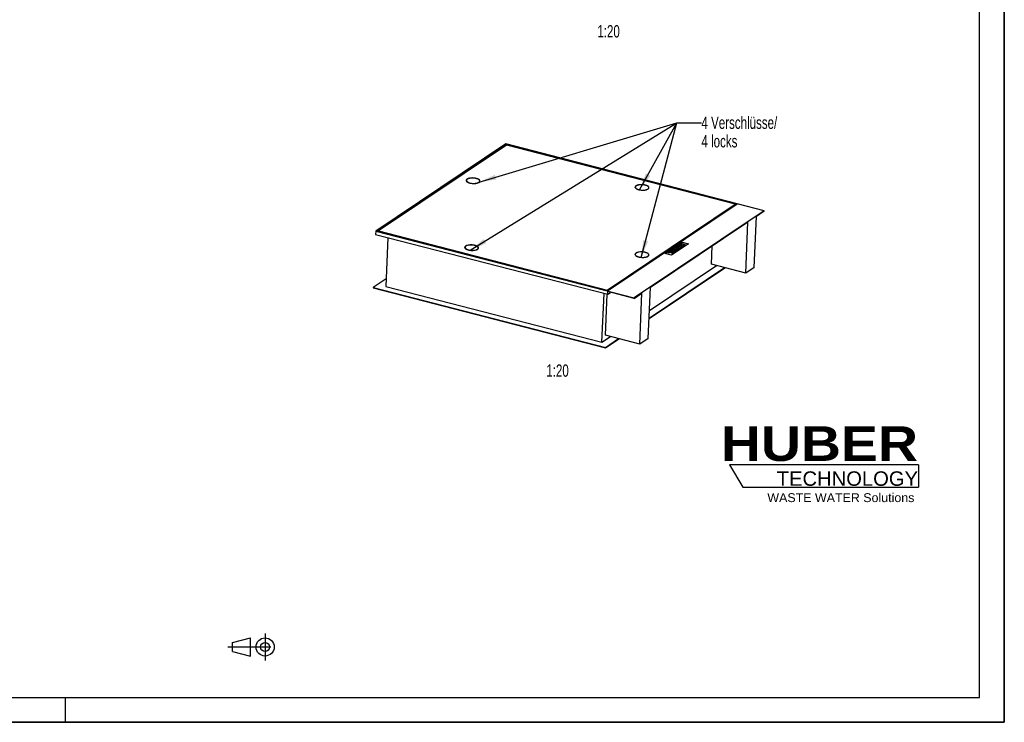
# Model space of a CAD drawing. Header units: millimetres. Extents: x 0 to 8400, y 0 to 5940.
# Tile 2 of 6: x 4414 to 8400, y 0 to 2844. Entities that reach past the tile are written whole.
import ezdxf

# ---------------------------------------------------------------- set-up
doc = ezdxf.new("R2010")
doc.units = ezdxf.units.MM
doc.header["$LTSCALE"] = 462
doc.linetypes.add('CENTER', pattern=[0.6, 0.375, -0.075, 0.075, -0.075])
doc.layers.get('0').update_dxf_attribs({"linetype": 'CONTINUOUS'})
for name, color, linetype in [('_ACHSEN', 7, 'CONTINUOUS'), ('_KURVEN', 7, 'CONTINUOUS'), ('_ZEICHNUNGSELEM', 7, 'CONTINUOUS'), ('HUBER_Logo_BL2', 7, 'CONTINUOUS')]:
    doc.layers.add(name, color=color, linetype=linetype)
doc.styles.get("Standard").update_dxf_attribs({"font": 'txt', "width": 0.7})
doc.styles.add('TEXTSTYLE_2', font='ariblk.ttf')
doc.styles.add('TEXTSTYLE_3', font='arial.ttf')
doc.dimstyles.get("Standard").update_dxf_attribs({"dimtxt": 50, "dimasz": 70, "dimexe": 2, "dimexo": 1, "dimtad": 1, "dimdec": 1, "dimtxsty": 'STANDARD', "dimblk": '_FILLED', "dimblk1": '_FILLED', "dimblk2": '_FILLED', "dimcen": 0.09, "dimadec": 1, "dimazin": 2, "dimtol": 1, "dimtp": 0.1, "dimtm": 0.1, "dimtfac": 1, "dimtdec": 1, "dimtofl": 0, "dimtmove": 0, "dimatfit": 3, "dimldrblk": '_FILLED', "dimfxl": 1, "dimtolj": 1, "dimarcsym": 0})

# ---------------------------------------------------------------- blocks, each defined once
blk = doc.blocks.new('HUBER_LOGO_BL2', base_point=(7675, 1007.5))
at = {"layer": 'HUBER_Logo_BL2', "color": 5, "linetype": 'CONTINUOUS'}
for p, q in [((8052.9, 1042), (7287.9, 1042)), ((7287.9, 1042), (7341.9, 952)), ((8052.9, 1042), (8052.9, 952)), ((7341.9, 952), (8052.9, 952))]:
    blk.add_line(p, q, dxfattribs=at)
at = {"layer": 'HUBER_Logo_BL2', "color": 2, "linetype": 'CONTINUOUS', "attachment_point": 3, "line_spacing_factor": 0.78}
for s, insert, char_height, width, style in [('HUBER\\P\\fArial;\\H58.5;TECHNOLOGY ', (8050.7, 1198.2), 140.4, 775.343, 'TEXTSTYLE_2'), ('WASTE WATER Solutions', (8036, 927.2), 36, 594.067, 'TEXTSTYLE_3')]:
    blk.add_mtext(s, dxfattribs=dict(at, insert=insert, char_height=char_height, width=width, style=style))
blk = doc.blocks.new('PROJEKTIONSMETHODE_1_BL3', base_point=(5360, 305))
at = {"color": 2, "linetype": 'CENTER'}
for p, q in [((5407.7, 360), (5407.7, 250)), ((5257.3, 305), (5462.7, 305))]:
    blk.add_line(p, q, dxfattribs=at)
at = {"color": 2, "linetype": 'CONTINUOUS'}
for p, q in [((5275.7, 323.3), (5349, 341.7)), ((5275.7, 286.7), (5275.7, 323.3)), ((5349, 268.3), (5349, 341.7)), ((5275.7, 286.7), (5349, 268.3))]:
    blk.add_line(p, q, dxfattribs=at)
for radius in [36.7, 18.3]:
    blk.add_circle((5407.7, 305), radius, dxfattribs=at)
blk = doc.blocks.new('_FILLED')
at = {"color": 0, "linetype": 'BYBLOCK'}
blk.add_solid([(0, 0), (-1, 0.143), (-1, -0.143)], dxfattribs=at)

msp = doc.modelspace()

# ---------------------------------------------------------------- linework, layer by layer
at = {"color": 7, "linetype": 'CONTINUOUS'}
for p, q in [((8400, 0), (8400, 5940)), ((6382.42, 2340.75), (5855.49, 1987.73)), ((6383.19, 2339.64), (5858.21, 1987.93)), ((6385.48, 2336.32), (5866.37, 1988.54)), ((7428.22, 2070.5), (6382.42, 2340.75)), ((6382.97, 2334.64), (6383.19, 2339.64)), ((7319.18, 2097.77), (6383.19, 2339.64)), ((7311.01, 2097.16), (6385.48, 2336.32)), ((6222.38, 2191.1), (6222.46, 2192.94)), ((6276.33, 2188.79), (6276.41, 2190.62)), ((6906.09, 2164.07), (6906.16, 2165.91)), ((6961.03, 2161.71), (6961.11, 2163.54)), ((6791.82, 1747.54), (7310.94, 2095.32)), ((6791.9, 1749.38), (7311.01, 2097.16)), ((6794.2, 1746.06), (7319.18, 2097.77)), ((7307.18, 2089.74), (7303.87, 2090.59)), ((7311.01, 2097.16), (7310.94, 2095.32)), ((7428.22, 2070.5), (6901.28, 1717.48)), ((7387.49, 1840.91), (7396.37, 2047.38)), ((7428.14, 2068.67), (7396.37, 2047.38)), ((7428.14, 2068.67), (7428.22, 2070.5)), ((7362.15, 2024.46), (6967.19, 1759.85)), ((7353.28, 1817.99), (7362.15, 2024.46)), ((5855.49, 1987.73), (5854.93, 1974.88)), ((5854.93, 1974.88), (6794.41, 1732.11)), ((5855.49, 1987.73), (6901.28, 1717.48)), ((5858.21, 1987.93), (6794.2, 1746.06)), ((5866.37, 1988.54), (5866.29, 1986.71)), ((5866.29, 1986.71), (6791.82, 1747.54)), ((5866.37, 1988.54), (6791.9, 1749.38)), ((5870.66, 1985.58), (5869.73, 1984.95)), ((5904.55, 1962.06), (5896.04, 1763.94)), ((6216.69, 1920.3), (6216.77, 1922.14)), ((6270.64, 1917.98), (6270.72, 1919.82)), ((7214.71, 1853.8), (7217.89, 1927.81)), ((6905.62, 1891.92), (6905.7, 1893.75)), ((6960.57, 1889.55), (6960.65, 1891.39)), ((6961.78, 1633.92), (7269.03, 1839.76)), ((6961.86, 1635.75), (7267.11, 1840.26)), ((6963.19, 1666.57), (7234.87, 1848.59)), ((7353.28, 1817.99), (7214.71, 1853.8)), ((7387.49, 1840.91), (7353.28, 1817.99)), ((5897.36, 1794.76), (5845.7, 1760.15)), ((5845.7, 1760.15), (5845.63, 1758.32)), ((5845.63, 1758.32), (6785.1, 1515.55)), ((5845.7, 1760.15), (6785.18, 1517.38)), ((5896.04, 1763.94), (6771.02, 1537.83)), ((6958.32, 1553.39), (6967.19, 1759.85)), ((6771.02, 1537.83), (6779.54, 1735.95)), ((6785.54, 1566.27), (6792.68, 1732.56)), ((6791.9, 1749.38), (6791.82, 1747.54)), ((6794.41, 1732.11), (6794.88, 1743.12)), ((6794.41, 1732.11), (6806.4, 1740.14)), ((6901.21, 1715.65), (6794.88, 1743.12)), ((6901.21, 1715.65), (6932.98, 1736.93)), ((6901.21, 1715.65), (6901.28, 1717.48)), ((6924.1, 1530.47), (6932.98, 1736.93)), ((6771.02, 1537.83), (6805.7, 1561.06)), ((6924.1, 1530.47), (6785.54, 1566.27)), ((6785.1, 1515.55), (6839.86, 1552.23)), ((6785.18, 1517.38), (6785.1, 1515.55)), ((6785.18, 1517.38), (6837.94, 1552.73)), ((6958.32, 1553.39), (6924.1, 1530.47)), ((0, 0), (8400, 0))]:
    msp.add_line(p, q, dxfattribs=at)
at = {"color": 3, "linetype": 'CONTINUOUS'}
for p, q in [((8400, 5940), (8400, 0)), ((4600, 0), (4600, 100)), ((8400, 0), (0, 0))]:
    msp.add_line(p, q, dxfattribs=at)
at = {"color": 5, "linetype": 'CONTINUOUS'}
for p, q in [((8300, 100), (8300, 5840)), ((100, 100), (8300, 100))]:
    msp.add_line(p, q, dxfattribs=at)
at = {"color": 7, "linetype": 'CONTINUOUS'}
for centre, start, end in [((6910.39, 2163.89), 177.54015, 180.78786), ((6956.73, 2161.89), 354.00799, 357.53717), ((6909.93, 1891.73), 177.54044, 180.96594), ((6956.27, 1889.74), 353.96851, 357.53691)]:
    msp.add_arc(centre, 4.31, start, end, dxfattribs=at)
for points, knots in [([(6222.46, 2192.94), (6222.43, 2192.34), (6222.67, 2191.04), (6223.78, 2189.25), (6225.56, 2187.56), (6227.97, 2186.01), (6230.94, 2184.6), (6235.74, 2182.93), (6242.57, 2181.5), (6251.16, 2180.87), (6259.58, 2181.31), (6266.04, 2182.59), (6270.36, 2184.2), (6272.17, 2185.17), (6272.96, 2185.7)], [0, 0, 0, 0, 0.032266, 0.0687481, 0.1120977, 0.1633455, 0.2224327, 0.288616, 0.437095, 0.5963488, 0.7518959, 0.8898749, 0.9488602, 1, 1, 1, 1]), ([(6225.9, 2197.86), (6225.39, 2197.52), (6224.48, 2196.81), (6223.38, 2195.6), (6222.67, 2194.3), (6222.48, 2193.38), (6222.46, 2192.94)], [0, 0, 0, 0, 0.2957975, 0.5552779, 0.7858516, 1, 1, 1, 1]), ([(6276.41, 2190.62), (6276.43, 2191.22), (6276.2, 2192.52), (6275.09, 2194.31), (6273.3, 2196), (6270.9, 2197.55), (6267.93, 2198.95), (6263.13, 2200.63), (6256.3, 2202.05), (6247.7, 2202.69), (6239.29, 2202.25), (6232.83, 2200.97), (6228.5, 2199.36), (6226.69, 2198.39), (6225.9, 2197.86)], [0, 0, 0, 0, 0.032266, 0.0687481, 0.1120977, 0.1633455, 0.2224327, 0.288616, 0.437095, 0.5963488, 0.7518959, 0.8898749, 0.9488602, 1, 1, 1, 1]), ([(6272.96, 2185.7), (6273.47, 2186.04), (6274.39, 2186.75), (6275.49, 2187.96), (6276.2, 2189.26), (6276.39, 2190.18), (6276.41, 2190.62)], [0, 0, 0, 0, 0.2957975, 0.5552779, 0.7858516, 1, 1, 1, 1]), ([(6906.16, 2165.91), (6906.14, 2165.3), (6906.38, 2163.98), (6907.51, 2162.14), (6909.33, 2160.43), (6911.77, 2158.84), (6914.8, 2157.42), (6918.33, 2156.18), (6922.27, 2155.18), (6928, 2154.16), (6935.4, 2153.61), (6943.97, 2154.06), (6950.55, 2155.37), (6954.96, 2157.01), (6956.8, 2157.99), (6957.61, 2158.53)], [0, 0, 0, 0, 0.0322625, 0.0687407, 0.1120857, 0.163328, 0.2224089, 0.2885851, 0.3606652, 0.4371552, 0.5963919, 0.7519225, 0.8898867, 0.9488657, 1, 1, 1, 1]), ([(6909.67, 2170.92), (6909.15, 2170.57), (6908.22, 2169.85), (6907.1, 2168.61), (6906.38, 2167.29), (6906.18, 2166.36), (6906.16, 2165.91)], [0, 0, 0, 0, 0.2957975, 0.5552779, 0.7858516, 1, 1, 1, 1]), ([(6961.11, 2163.54), (6961.14, 2164.15), (6960.9, 2165.47), (6959.77, 2167.3), (6957.95, 2169.02), (6955.5, 2170.61), (6952.48, 2172.03), (6948.95, 2173.27), (6945.01, 2174.27), (6939.28, 2175.29), (6931.87, 2175.84), (6923.31, 2175.38), (6916.73, 2174.08), (6912.32, 2172.44), (6910.48, 2171.46), (6909.67, 2170.92)], [0, 0, 0, 0, 0.0322625, 0.0687407, 0.1120857, 0.163328, 0.2224089, 0.2885851, 0.3606652, 0.4371552, 0.5963919, 0.7519225, 0.8898867, 0.9488657, 1, 1, 1, 1]), ([(6957.61, 2158.53), (6958.12, 2158.88), (6959.06, 2159.6), (6960.18, 2160.84), (6960.9, 2162.16), (6961.09, 2163.09), (6961.11, 2163.54)], [0, 0, 0, 0, 0.2957975, 0.5552779, 0.7858516, 1, 1, 1, 1]), ([(6216.69, 1920.3), (6216.68, 1920.18), (6216.68, 1919.71), (6216.76, 1919.23), (6216.86, 1918.88)], [0, 0, 0, 0, 0.2468339, 1, 1, 1, 1]), ([(6216.77, 1922.14), (6216.74, 1921.54), (6216.98, 1920.24), (6218.09, 1918.44), (6219.87, 1916.76), (6222.28, 1915.2), (6225.25, 1913.8), (6230.05, 1912.12), (6236.88, 1910.7), (6245.47, 1910.06), (6253.89, 1910.51), (6260.35, 1911.79), (6264.67, 1913.4), (6266.48, 1914.37), (6267.27, 1914.9)], [0, 0, 0, 0, 0.032266, 0.0687481, 0.1120977, 0.1633455, 0.2224327, 0.288616, 0.437095, 0.5963488, 0.7518959, 0.8898749, 0.9488602, 1, 1, 1, 1]), ([(6220.21, 1927.06), (6219.7, 1926.72), (6218.79, 1926.01), (6217.69, 1924.79), (6216.98, 1923.5), (6216.79, 1922.58), (6216.77, 1922.14)], [0, 0, 0, 0, 0.2957975, 0.5552779, 0.7858516, 1, 1, 1, 1]), ([(6270.72, 1919.82), (6270.74, 1920.42), (6270.51, 1921.71), (6269.4, 1923.51), (6267.61, 1925.19), (6265.21, 1926.75), (6262.24, 1928.15), (6257.44, 1929.83), (6250.61, 1931.25), (6242.01, 1931.89), (6233.6, 1931.44), (6227.14, 1930.16), (6222.81, 1928.55), (6221, 1927.59), (6220.21, 1927.06)], [0, 0, 0, 0, 0.032266, 0.0687481, 0.1120977, 0.1633455, 0.2224327, 0.288616, 0.437095, 0.5963488, 0.7518959, 0.8898749, 0.9488602, 1, 1, 1, 1]), ([(6267.27, 1914.9), (6267.78, 1915.24), (6268.7, 1915.94), (6269.8, 1917.16), (6270.51, 1918.45), (6270.7, 1919.37), (6270.72, 1919.82)], [0, 0, 0, 0, 0.2957975, 0.5552779, 0.7858516, 1, 1, 1, 1]), ([(6270.34, 1916.58), (6270.38, 1916.69), (6270.54, 1917.15), (6270.62, 1917.63), (6270.64, 1917.98)], [0, 0, 0, 0, 0.2554296, 1, 1, 1, 1]), ([(6905.7, 1893.75), (6905.68, 1893.14), (6905.92, 1891.82), (6907.05, 1889.99), (6908.87, 1888.28), (6911.31, 1886.69), (6914.34, 1885.26), (6917.87, 1884.03), (6921.81, 1883.02), (6927.54, 1882), (6934.94, 1881.46), (6943.51, 1881.91), (6950.09, 1883.21), (6954.5, 1884.85), (6956.34, 1885.84), (6957.14, 1886.38)], [0, 0, 0, 0, 0.0322625, 0.0687407, 0.1120857, 0.163328, 0.2224089, 0.2885851, 0.3606652, 0.4371552, 0.5963919, 0.7519225, 0.8898867, 0.9488657, 1, 1, 1, 1]), ([(6909.21, 1898.76), (6908.69, 1898.42), (6907.76, 1897.7), (6906.64, 1896.46), (6905.92, 1895.14), (6905.72, 1894.2), (6905.7, 1893.75)], [0, 0, 0, 0, 0.2957975, 0.5552779, 0.7858516, 1, 1, 1, 1]), ([(6960.65, 1891.39), (6960.68, 1892), (6960.44, 1893.32), (6959.31, 1895.15), (6957.49, 1896.86), (6955.04, 1898.45), (6952.02, 1899.88), (6948.49, 1901.11), (6944.55, 1902.12), (6938.82, 1903.14), (6931.41, 1903.68), (6922.84, 1903.23), (6916.27, 1901.93), (6911.86, 1900.29), (6910.02, 1899.3), (6909.21, 1898.76)], [0, 0, 0, 0, 0.0322625, 0.0687407, 0.1120857, 0.163328, 0.2224089, 0.2885851, 0.3606652, 0.4371552, 0.5963919, 0.7519225, 0.8898867, 0.9488657, 1, 1, 1, 1]), ([(6957.14, 1886.38), (6957.66, 1886.72), (6958.6, 1887.44), (6959.72, 1888.68), (6960.44, 1890), (6960.63, 1890.94), (6960.65, 1891.39)], [0, 0, 0, 0, 0.2957975, 0.5552779, 0.7858516, 1, 1, 1, 1])]:
    msp.add_open_spline(points, degree=3, knots=knots, dxfattribs=at)
at = {"layer": '_ACHSEN', "color": 7, "linetype": 'CONTINUOUS'}
msp.add_line((6906.08, 2165.96), (6906.07, 2165.95), dxfattribs=at)
for centre, radius, start, end in [((6911.08, 2163.51), 5.57, 151.70433, 153.88296), ((6956.02, 2161.58), 5.56, 21.01221, 23.50053), ((6910.62, 1891.36), 5.57, 151.52447, 154.04805), ((6955.55, 1889.42), 5.57, 21.03534, 23.55764)]:
    msp.add_arc(centre, radius, start, end, dxfattribs=at)
for points, knots in [([(6221.46, 2192.98), (6221.44, 2192.48), (6221.58, 2191.42), (6222.32, 2189.89), (6223.55, 2188.43), (6225.94, 2186.45), (6230.03, 2184.32), (6233.71, 2183.14), (6235.75, 2182.61)], [0, 0, 0, 0, 0.0804222, 0.1680738, 0.2682008, 0.3836431, 0.6625976, 1, 1, 1, 1]), ([(6263.12, 2200.95), (6260.92, 2201.52), (6256.33, 2202.39), (6249.31, 2202.99), (6242.29, 2202.88), (6235.73, 2202.07), (6230.05, 2200.64), (6226.09, 2198.89), (6223.74, 2197.17), (6222.5, 2195.86), (6221.69, 2194.46), (6221.48, 2193.46), (6221.46, 2192.98)], [0, 0, 0, 0, 0.149743, 0.3074875, 0.4644732, 0.6120156, 0.7424213, 0.8501086, 0.8948338, 0.9338399, 0.9682411, 1, 1, 1, 1]), ([(6222.76, 2194.35), (6222.6, 2194.17), (6222.07, 2193.48), (6221.67, 2192.68), (6221.52, 2192.06)], [0, 0, 0, 0, 0.2687678, 1, 1, 1, 1]), ([(6222.76, 2194.35), (6222.6, 2194.17), (6222.07, 2193.48), (6221.67, 2192.68), (6221.52, 2192.06)], [0, 0, 0, 0, 0.2687678, 1, 1, 1, 1]), ([(6277.41, 2190.58), (6277.43, 2191.08), (6277.29, 2192.14), (6276.54, 2193.67), (6275.32, 2195.13), (6272.93, 2197.11), (6268.83, 2199.24), (6265.16, 2200.42), (6263.12, 2200.95)], [0, 0, 0, 0, 0.0804222, 0.1680738, 0.2682008, 0.3836431, 0.6625976, 1, 1, 1, 1]), ([(6222.38, 2191.1), (6222.37, 2190.99), (6222.37, 2190.51), (6222.46, 2190.03), (6222.56, 2189.68)], [0, 0, 0, 0, 0.2468025, 1, 1, 1, 1]), ([(6235.75, 2182.61), (6237.94, 2182.04), (6242.53, 2181.17), (6249.56, 2180.57), (6256.58, 2180.68), (6263.14, 2181.49), (6268.82, 2182.92), (6272.77, 2184.67), (6275.13, 2186.39), (6276.37, 2187.7), (6277.17, 2189.1), (6277.39, 2190.1), (6277.41, 2190.58)], [0, 0, 0, 0, 0.149743, 0.3074875, 0.4644732, 0.6120156, 0.7424213, 0.8501086, 0.8948338, 0.9338399, 0.9682411, 1, 1, 1, 1]), ([(6276.03, 2187.38), (6276.07, 2187.5), (6276.23, 2187.95), (6276.31, 2188.43), (6276.33, 2188.79)], [0, 0, 0, 0, 0.2554296, 1, 1, 1, 1]), ([(6277.27, 2189.65), (6277.24, 2189.85), (6277.04, 2190.71), (6276.62, 2191.5), (6276.23, 2192.05)], [0, 0, 0, 0, 0.2353439, 1, 1, 1, 1]), ([(6947.33, 2173.89), (6945.13, 2174.46), (6940.54, 2175.34), (6933.51, 2175.93), (6926.5, 2175.82), (6919.94, 2175.02), (6914.26, 2173.58), (6910.3, 2171.83), (6907.94, 2170.12), (6906.7, 2168.81), (6905.9, 2167.41), (6905.69, 2166.41), (6905.66, 2165.93)], [0, 0, 0, 0, 0.149743, 0.3074875, 0.4644732, 0.6120156, 0.7424213, 0.8501086, 0.8948338, 0.9338399, 0.9682411, 1, 1, 1, 1]), ([(6905.66, 2165.93), (6905.66, 2165.77), (6905.66, 2165.12), (6905.82, 2164.48), (6905.99, 2164.03)], [0, 0, 0, 0, 0.2448169, 1, 1, 1, 1]), ([(6906.07, 2165.95), (6906.03, 2165.87), (6905.89, 2165.57), (6905.78, 2165.25), (6905.72, 2165.01)], [0, 0, 0, 0, 0.2554436, 1, 1, 1, 1]), ([(6905.99, 2164.03), (6906.35, 2163.1), (6907.73, 2161.23), (6910.83, 2158.98), (6915.01, 2157.01), (6918.21, 2156), (6919.95, 2155.56)], [0, 0, 0, 0, 0.1777329, 0.4030492, 0.6791955, 1, 1, 1, 1]), ([(6919.95, 2155.56), (6921.96, 2155.04), (6926.16, 2154.21), (6932.6, 2153.59), (6939.09, 2153.55), (6945.29, 2154.12), (6950.86, 2155.24), (6954.91, 2156.65), (6957.56, 2158.06), (6959.51, 2159.43), (6960.67, 2160.73), (6961.13, 2161.67)], [0, 0, 0, 0, 0.1430776, 0.2938134, 0.4451679, 0.5900494, 0.7219245, 0.8355122, 0.8844482, 0.9279634, 1, 1, 1, 1]), ([(6961.61, 2163.52), (6961.63, 2164.02), (6961.49, 2165.09), (6960.75, 2166.61), (6959.53, 2168.08), (6957.14, 2170.06), (6953.04, 2172.18), (6949.37, 2173.37), (6947.33, 2173.89)], [0, 0, 0, 0, 0.0804222, 0.1680738, 0.2682008, 0.3836431, 0.6625976, 1, 1, 1, 1]), ([(6961.13, 2161.67), (6961.2, 2161.82), (6961.46, 2162.41), (6961.59, 2163.05), (6961.61, 2163.52)], [0, 0, 0, 0, 0.2586847, 1, 1, 1, 1]), ([(6961.48, 2162.62), (6961.46, 2162.7), (6961.4, 2163.02), (6961.3, 2163.34), (6961.21, 2163.58)], [0, 0, 0, 0, 0.2453858, 1, 1, 1, 1]), ([(6215.77, 1922.18), (6215.74, 1921.56), (6215.98, 1920.21), (6217.14, 1918.35), (6218.99, 1916.6), (6221.48, 1914.99), (6224.56, 1913.54), (6228.15, 1912.28), (6232.16, 1911.25), (6238, 1910.22), (6245.54, 1909.66), (6254.26, 1910.12), (6260.96, 1911.45), (6265.45, 1913.12), (6267.33, 1914.12), (6268.14, 1914.67)], [0, 0, 0, 0, 0.0322625, 0.0687407, 0.1120857, 0.163328, 0.2224089, 0.2885851, 0.3606652, 0.4371552, 0.5963919, 0.7519225, 0.8898867, 0.9488657, 1, 1, 1, 1]), ([(6219.34, 1927.28), (6218.81, 1926.93), (6217.86, 1926.2), (6216.72, 1924.94), (6215.99, 1923.59), (6215.79, 1922.64), (6215.77, 1922.18)], [0, 0, 0, 0, 0.2957975, 0.5552779, 0.7858516, 1, 1, 1, 1]), ([(6217.08, 1923.56), (6216.92, 1923.38), (6216.39, 1922.69), (6215.98, 1921.88), (6215.83, 1921.26)], [0, 0, 0, 0, 0.268938, 1, 1, 1, 1]), ([(6271.72, 1919.77), (6271.74, 1920.39), (6271.5, 1921.74), (6270.35, 1923.6), (6268.5, 1925.35), (6266, 1926.96), (6262.92, 1928.42), (6259.33, 1929.67), (6255.32, 1930.7), (6249.48, 1931.74), (6241.95, 1932.29), (6233.22, 1931.83), (6226.52, 1930.5), (6222.04, 1928.83), (6220.16, 1927.83), (6219.34, 1927.28)], [0, 0, 0, 0, 0.0322625, 0.0687407, 0.1120857, 0.163328, 0.2224089, 0.2885851, 0.3606652, 0.4371552, 0.5963919, 0.7519225, 0.8898867, 0.9488657, 1, 1, 1, 1]), ([(6268.14, 1914.67), (6268.67, 1915.02), (6269.62, 1915.76), (6270.77, 1917.02), (6271.5, 1918.36), (6271.7, 1919.31), (6271.72, 1919.77)], [0, 0, 0, 0, 0.2957975, 0.5552779, 0.7858516, 1, 1, 1, 1]), ([(6271.58, 1918.85), (6271.55, 1919.05), (6271.35, 1919.9), (6270.93, 1920.69), (6270.55, 1921.23)], [0, 0, 0, 0, 0.2354191, 1, 1, 1, 1]), ([(6908.78, 1898.88), (6908.25, 1898.52), (6907.3, 1897.79), (6906.16, 1896.53), (6905.42, 1895.19), (6905.22, 1894.23), (6905.2, 1893.77)], [0, 0, 0, 0, 0.2957975, 0.5552779, 0.7858516, 1, 1, 1, 1]), ([(6905.2, 1893.77), (6905.2, 1893.62), (6905.2, 1892.97), (6905.35, 1892.33), (6905.53, 1891.88)], [0, 0, 0, 0, 0.2448169, 1, 1, 1, 1]), ([(6905.61, 1893.79), (6905.57, 1893.72), (6905.43, 1893.41), (6905.32, 1893.1), (6905.26, 1892.86)], [0, 0, 0, 0, 0.2554484, 1, 1, 1, 1]), ([(6905.53, 1891.88), (6906.04, 1890.55), (6907.68, 1888.73), (6910.46, 1886.85), (6914.37, 1884.89), (6920.34, 1883), (6928.31, 1881.66), (6936.72, 1881.28), (6944.81, 1881.89), (6950.96, 1883.22), (6955.08, 1884.81), (6956.82, 1885.75), (6957.58, 1886.26)], [0, 0, 0, 0, 0.0762224, 0.1248486, 0.1806392, 0.3110488, 0.4593257, 0.6140586, 0.762884, 0.8943072, 0.9507217, 1, 1, 1, 1]), ([(6961.15, 1891.37), (6961.18, 1891.99), (6960.94, 1893.33), (6959.78, 1895.2), (6957.93, 1896.94), (6955.44, 1898.56), (6952.36, 1900.01), (6948.77, 1901.27), (6944.76, 1902.29), (6938.92, 1903.33), (6931.38, 1903.89), (6922.66, 1903.42), (6915.96, 1902.1), (6911.47, 1900.43), (6909.59, 1899.42), (6908.78, 1898.88)], [0, 0, 0, 0, 0.0322625, 0.0687407, 0.1120857, 0.163328, 0.2224089, 0.2885851, 0.3606652, 0.4371552, 0.5963919, 0.7519225, 0.8898867, 0.9488657, 1, 1, 1, 1]), ([(6957.58, 1886.26), (6957.93, 1886.5), (6959.14, 1887.39), (6960.2, 1888.54), (6960.67, 1889.51)], [0, 0, 0, 0, 0.283884, 1, 1, 1, 1]), ([(6960.67, 1889.51), (6960.74, 1889.66), (6961, 1890.25), (6961.13, 1890.89), (6961.15, 1891.37)], [0, 0, 0, 0, 0.2586847, 1, 1, 1, 1]), ([(6961.02, 1890.45), (6961, 1890.53), (6960.94, 1890.86), (6960.84, 1891.19), (6960.75, 1891.42)], [0, 0, 0, 0, 0.2453312, 1, 1, 1, 1])]:
    msp.add_open_spline(points, degree=3, knots=knots, dxfattribs=at)
at = {"layer": '_KURVEN', "color": 4, "linetype": 'CONTINUOUS'}
for p, q in [((7026.83, 1897.87), (7095.26, 1943.71)), ((7058.49, 1915.03), (7050.24, 1909.51)), ((7121.41, 1936.96), (7052.97, 1891.11)), ((7075.92, 1910.53), (7058.49, 1915.03)), ((7069.1, 1922.14), (7063.88, 1918.65)), ((7068.25, 1918.1), (7069.79, 1919.13)), ((7086.53, 1917.64), (7069.1, 1922.14)), ((7069.79, 1919.13), (7073.32, 1918.22)), ((7073.32, 1918.22), (7071.79, 1917.19)), ((7075.33, 1916.48), (7076.64, 1917.36)), ((7076.64, 1917.36), (7079.95, 1916.51)), ((7078.14, 1921.67), (7088.53, 1918.98)), ((7079.95, 1916.51), (7078.61, 1915.61)), ((7080.87, 1913.85), (7086.53, 1917.64)), ((7091.55, 1921), (7080.91, 1923.75)), ((7085.52, 1933.14), (7082.49, 1931.11)), ((7082.49, 1931.11), (7099.92, 1926.61)), ((7084.25, 1925.99), (7094.89, 1923.24)), ((7092.57, 1931.32), (7085.52, 1933.14)), ((7097.9, 1925.26), (7087.51, 1927.94)), ((7088.53, 1918.98), (7091.55, 1921)), ((7091.84, 1937.38), (7088.82, 1935.35)), ((7088.82, 1935.35), (7095.87, 1933.53)), ((7109.27, 1932.87), (7091.84, 1937.38)), ((7095.87, 1933.53), (7092.57, 1931.32)), ((7094.89, 1923.24), (7097.9, 1925.26)), ((7095.26, 1943.71), (7121.41, 1936.96)), ((7096.85, 1930.21), (7100.15, 1932.43)), ((7102.95, 1928.64), (7096.85, 1930.21)), ((7099.92, 1926.61), (7102.95, 1928.64)), ((7100.15, 1932.43), (7106.25, 1930.85)), ((7106.25, 1930.85), (7109.27, 1932.87)), ((7052.97, 1891.11), (7026.83, 1897.87)), ((7042.37, 1904.24), (7038.96, 1901.95)), ((7038.96, 1901.95), (7045.47, 1901.63)), ((7049.31, 1903.94), (7042.37, 1904.24)), ((7048.58, 1908.39), (7045.54, 1906.36)), ((7045.54, 1906.36), (7052.62, 1904.53)), ((7066.01, 1903.89), (7048.58, 1908.39)), ((7050.24, 1909.51), (7054.19, 1908.49)), ((7052.62, 1904.53), (7052.35, 1904.35)), ((7054.19, 1908.49), (7059.41, 1911.98)), ((7054.64, 1902.83), (7055.91, 1903.68)), ((7055.91, 1903.68), (7059.45, 1902.76)), ((7059.45, 1902.76), (7058.13, 1901.88)), ((7062.84, 1911.09), (7058.14, 1907.95)), ((7058.14, 1907.95), (7061.7, 1907.03)), ((7059.41, 1911.98), (7062.84, 1911.09)), ((7060.97, 1900.52), (7066.01, 1903.89)), ((7061.7, 1907.03), (7066.4, 1910.18)), ((7069.17, 1909.46), (7064.1, 1906.07)), ((7064.1, 1906.07), (7067.82, 1905.1)), ((7066.4, 1910.18), (7069.17, 1909.46)), ((7067.82, 1905.1), (7075.92, 1910.53))]:
    msp.add_line(p, q, dxfattribs=at)
for points in [[(7062.19, 1916.76), (7062.18, 1917), (7062.38, 1917.31), (7062.76, 1917.68)], [(7062.94, 1915.67), (7062.45, 1916.02), (7062.2, 1916.38), (7062.19, 1916.76)], [(7062.76, 1917.68), (7063.28, 1918.18), (7063.66, 1918.5), (7063.88, 1918.65)], [(7065.02, 1914.8), (7064.11, 1915.04), (7063.41, 1915.33), (7062.94, 1915.67)], [(7068.28, 1914.43), (7067.21, 1914.39), (7066.12, 1914.52), (7065.02, 1914.8)], [(7068.25, 1918.1), (7067.73, 1917.75), (7067.52, 1917.46), (7067.64, 1917.23)], [(7067.64, 1917.23), (7067.76, 1917.01), (7068.09, 1916.82), (7068.65, 1916.68)], [(7071.38, 1915.06), (7070.37, 1914.67), (7069.35, 1914.46), (7068.28, 1914.43)], [(7068.65, 1916.68), (7069.16, 1916.54), (7069.69, 1916.51), (7070.21, 1916.57)], [(7070.21, 1916.57), (7070.73, 1916.63), (7071.26, 1916.84), (7071.79, 1917.19)], [(7071.49, 1914.05), (7071.23, 1914.34), (7071.21, 1914.68), (7071.38, 1915.06)], [(7073.6, 1913.01), (7072.57, 1913.27), (7071.87, 1913.62), (7071.49, 1914.05)], [(7073.95, 1923.79), (7073.64, 1924.23), (7073.57, 1924.62), (7073.72, 1924.97)], [(7073.72, 1924.97), (7073.92, 1925.46), (7074.43, 1925.99), (7075.25, 1926.54)], [(7075.5, 1922.6), (7074.77, 1922.96), (7074.25, 1923.35), (7073.95, 1923.79)], [(7075.33, 1916.48), (7074.86, 1916.17), (7074.68, 1915.91), (7074.78, 1915.71)], [(7074.78, 1915.71), (7074.87, 1915.51), (7075.21, 1915.34), (7075.76, 1915.2)], [(7075.25, 1926.54), (7075.73, 1926.86), (7076.31, 1927.19), (7076.99, 1927.54)], [(7078.14, 1921.67), (7077.11, 1921.93), (7076.24, 1922.24), (7075.5, 1922.6)], [(7075.76, 1915.2), (7076.26, 1915.07), (7076.75, 1915.03), (7077.22, 1915.08)], [(7076.99, 1927.54), (7077.66, 1927.88), (7078.36, 1928.14), (7079.09, 1928.3)], [(7077.22, 1915.08), (7077.7, 1915.13), (7078.16, 1915.31), (7078.61, 1915.61)], [(7080.87, 1913.85), (7079.93, 1913.22), (7078.79, 1912.84), (7077.45, 1912.72)], [(7079.55, 1925.65), (7079.03, 1925.3), (7078.89, 1924.96), (7079.12, 1924.63)], [(7079.09, 1928.3), (7079.83, 1928.46), (7080.68, 1928.56), (7081.63, 1928.6)], [(7079.12, 1924.63), (7079.35, 1924.29), (7079.94, 1924), (7080.91, 1923.75)], [(7081.58, 1926.27), (7080.76, 1926.21), (7080.08, 1926), (7079.55, 1925.65)], [(7084.25, 1925.99), (7083.3, 1926.23), (7082.41, 1926.33), (7081.58, 1926.27)], [(7081.63, 1928.6), (7082.6, 1928.65), (7083.48, 1928.62), (7084.28, 1928.52)], [(7084.28, 1928.52), (7085.59, 1928.35), (7086.65, 1928.16), (7087.51, 1927.94)], [(7046.97, 1901.63), (7046.3, 1901.61), (7045.8, 1901.61), (7045.47, 1901.63)], [(7048.37, 1901.72), (7048.12, 1901.68), (7047.66, 1901.65), (7046.97, 1901.63)], [(7049.81, 1902.08), (7049.23, 1901.9), (7048.75, 1901.77), (7048.37, 1901.72)], [(7049.31, 1903.94), (7050.21, 1903.9), (7050.83, 1903.91), (7051.2, 1903.97)], [(7049.43, 1901.19), (7049.41, 1901.43), (7049.54, 1901.73), (7049.81, 1902.08)], [(7050.18, 1900.11), (7049.71, 1900.45), (7049.46, 1900.81), (7049.43, 1901.19)], [(7052.34, 1899.23), (7051.37, 1899.48), (7050.66, 1899.78), (7050.18, 1900.11)], [(7051.2, 1903.97), (7051.69, 1904.04), (7052.08, 1904.17), (7052.35, 1904.35)], [(7055.62, 1898.81), (7054.54, 1898.8), (7053.45, 1898.94), (7052.34, 1899.23)], [(7054.07, 1902.23), (7053.94, 1902.08), (7053.96, 1901.92), (7054.13, 1901.76)], [(7054.64, 1902.83), (7054.5, 1902.74), (7054.31, 1902.54), (7054.07, 1902.23)], [(7054.13, 1901.76), (7054.29, 1901.6), (7054.57, 1901.47), (7054.95, 1901.37)], [(7054.95, 1901.37), (7055.51, 1901.23), (7056.04, 1901.18), (7056.55, 1901.24)], [(7058.4, 1899.19), (7057.62, 1898.93), (7056.7, 1898.81), (7055.62, 1898.81)], [(7056.55, 1901.24), (7057.04, 1901.29), (7057.58, 1901.51), (7058.13, 1901.88)], [(7060.97, 1900.52), (7060.04, 1899.89), (7059.18, 1899.45), (7058.4, 1899.19)], [(7077.45, 1912.72), (7076.12, 1912.59), (7074.83, 1912.69), (7073.6, 1913.01)]]:
    msp.add_open_spline(points, degree=3, dxfattribs=at)

# ---------------------------------------------------------------- block references
at = {"color": 2, "linetype": 'CONTINUOUS'}
msp.add_blockref('PROJEKTIONSMETHODE_1_BL3', (5360, 305), dxfattribs=at)
at = {"layer": 'HUBER_Logo_BL2'}
msp.add_blockref('HUBER_LOGO_BL2', (7674.99, 1007.48), dxfattribs=at)

# ---------------------------------------------------------------- texts
at = {"layer": '_ZEICHNUNGSELEM', "color": 2, "linetype": 'CONTINUOUS', "char_height": 50, "line_spacing_factor": 0.9}
for s, insert, width, attachment_point in [('1:20', (6843.52, 2821.53), 187.5, 3), ('4 Verschlüsse/\\P4 locks', (7173.91, 2451.65), 759.6429, 1), ('1:20', (6636.92, 1448.55), 187.5, 3)]:
    msp.add_mtext(s, dxfattribs=dict(at, insert=insert, width=width, attachment_point=attachment_point))

# ---------------------------------------------------------------- leaders
at = {"layer": '_ZEICHNUNGSELEM', "color": 2, "linetype": 'CONTINUOUS'}
for points in [[(6237.99, 1910.34), (7073.91, 2426.65), (7173.91, 2426.65)], [(6273.61, 2186.16), (7073.91, 2426.65), (7173.91, 2426.65)], [(6923.81, 2154.71), (7073.91, 2426.65), (7173.91, 2426.65)], [(6930.22, 1881.66), (7073.91, 2426.65), (7173.91, 2426.65)]]:
    msp.add_leader(points, dimstyle='STANDARD', override={"dimtad": 0}, dxfattribs=at)

doc.saveas('drawing.dxf')
